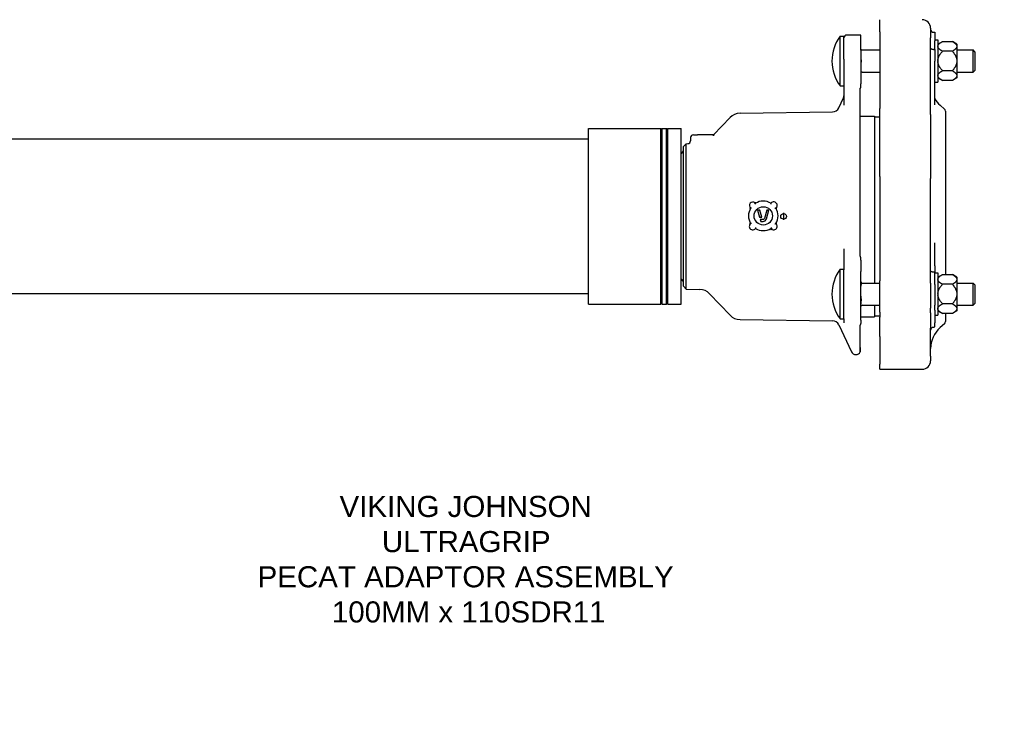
# Model space of a CAD drawing. Header units: millimetres. Extents: x 599 to 4798, y 499 to 1325.
# Tile 2 of 4: x 979 to 1679, y 499 to 1003. Entities that reach past the tile are written whole.
import ezdxf

# ---------------------------------------------------------------- set-up
doc = ezdxf.new("R2010")
doc.units = ezdxf.units.MM
for name, color, linetype in [('DETAIL', 2, 'Continuous'), ('ORIGIN', 6, 'Continuous'), ('TEXT', 7, 'Continuous')]:
    doc.layers.add(name, color=color, linetype=linetype)
doc.styles.add('fastrack', font='ARIAL.TTF')

msp = doc.modelspace()

# ---------------------------------------------------------------- linework, layer by layer
at = {"layer": 'DETAIL'}
for p, q in [((1590.45, 994.04), (1590.45, 1002.71)), ((1590.45, 1002.71), (1590.45, 1002.71)), ((1590.45, 994.04), (1590.45, 939.53)), ((1626.45, 996.71), (1626.45, 989.81)), ((1628.45, 993.74), (1629.45, 993.74)), ((1629.45, 993.74), (1629.45, 993.74)), ((1629.45, 993.74), (1629.45, 987.72)), ((1562.2, 955.71), (1562.2, 990.91)), ((1562.2, 990.91), (1564.81, 990.91)), ((1564.81, 974.74), (1564.81, 990.91)), ((1576.81, 991.81), (1566.81, 991.81)), ((1576.81, 981.13), (1576.81, 991.81)), ((1626.45, 935.3), (1626.45, 989.81)), ((1629.45, 988.31), (1631.59, 988.31)), ((1629.45, 981.39), (1629.45, 987.72)), ((1631.59, 988.31), (1631.59, 958.31)), ((1631.59, 985.32), (1634.79, 987.16)), ((1634.79, 987.16), (1641.89, 987.16)), ((1645.09, 985.32), (1641.89, 987.16)), ((1576.81, 981.13), (1576.81, 957.19)), ((1577.81, 981.16), (1590.45, 981.16)), ((1628.45, 981.39), (1629.45, 981.39)), ((1629.45, 981.39), (1629.45, 973.3)), ((1641.89, 980.24), (1634.79, 980.24)), ((1645.09, 985.32), (1645.09, 983.92)), ((1645.09, 983.92), (1645.09, 983.48)), ((1645.09, 983.48), (1645.09, 973.75)), ((1645.09, 981.16), (1656.59, 981.16)), ((1656.59, 965.46), (1656.59, 981.16)), ((1657.81, 979.94), (1656.59, 981.16)), ((1657.81, 979.94), (1657.81, 966.68)), ((1564.81, 974.74), (1564.81, 941.87)), ((1629.45, 946.98), (1629.45, 973.3)), ((1645.09, 973.75), (1645.09, 972.88)), ((1645.09, 972.88), (1645.09, 963.15)), ((1641.89, 966.39), (1634.79, 966.39)), ((1657.81, 966.68), (1656.59, 965.46)), ((1577.81, 965.46), (1590.45, 965.46)), ((1631.59, 961.31), (1634.79, 959.46)), ((1641.89, 959.46), (1634.79, 959.46)), ((1645.09, 961.31), (1641.89, 959.46)), ((1645.09, 965.46), (1656.59, 965.46)), ((1645.09, 963.15), (1645.09, 962.71)), ((1645.09, 962.71), (1645.09, 961.31)), ((1562.2, 955.71), (1564.81, 955.71)), ((1576.45, 834.74), (1576.45, 953.76)), ((1576.46, 834.53), (1576.46, 953.89)), ((1576.81, 954.36), (1576.81, 957.19)), ((1629.45, 958.31), (1631.59, 958.31)), ((1561.19, 939.95), (1564.51, 947.07)), ((1629.45, 942.24), (1629.45, 946.98)), ((1590.45, 891.22), (1590.45, 939.53)), ((1636.28, 939.15), (1633.14, 941.96)), ((1472.18, 920.81), (1483.91, 933.12)), ((1491.02, 936.22), (1556.73, 937.07)), ((1576.46, 934.16), (1586.45, 934.16)), ((1586.45, 934.16), (1586.45, 815.41)), ((1586.45, 933.66), (1590.45, 933.66)), ((1626.45, 935.3), (1626.45, 889.65)), ((1636.95, 937.66), (1636.95, 821.41)), ((1383.25, 800.31), (1383.25, 925.31)), ((1383.25, 925.31), (1434.75, 925.31)), ((1434.75, 800.31), (1434.75, 925.31)), ((1435.25, 924.81), (1434.75, 925.31)), ((1435.25, 924.81), (1435.75, 925.31)), ((1435.25, 800.81), (1435.25, 924.81)), ((1435.75, 800.31), (1435.75, 925.31)), ((1435.75, 925.31), (1438.75, 925.31)), ((1438.75, 800.31), (1438.75, 925.31)), ((1439.25, 924.81), (1438.75, 925.31)), ((1439.25, 924.81), (1439.75, 925.31)), ((1439.25, 800.81), (1439.25, 924.81)), ((1439.75, 800.31), (1439.75, 925.31)), ((1439.75, 925.31), (1449.25, 925.31)), ((1449.25, 800.31), (1449.25, 925.31)), ((1383.25, 917.81), (943.75, 917.81)), ((1455.81, 918.81), (1455.81, 916.53)), ((1457.81, 920.81), (1460.81, 920.81)), ((1467.92, 920.81), (1460.81, 920.81)), ((1472.35, 920.81), (1467.92, 920.81)), ((1450.81, 912.42), (1452.81, 914.51)), ((1450.81, 813.21), (1450.81, 912.42)), ((1452.81, 914.51), (1453.86, 914.53)), ((1452.81, 811.12), (1452.81, 914.51)), ((1590.45, 891.22), (1590.45, 816.98)), ((1626.45, 815.42), (1626.45, 889.65)), ((1502.05, 872.13), (1501.72, 872.48)), ((1501.72, 872.48), (1501.72, 872.48)), ((1516.48, 868.62), (1516.84, 868.97)), ((1503.51, 867.16), (1504.17, 866.66)), ((1503.51, 867.16), (1504.92, 862.16)), ((1505.07, 867.16), (1503.51, 867.16)), ((1505.07, 867.16), (1504.69, 866.66)), ((1504.92, 862.16), (1505.29, 862.66)), ((1504.92, 862.16), (1506.47, 862.16)), ((1506.47, 862.16), (1505.07, 867.16)), ((1506.47, 862.16), (1505.81, 862.66)), ((1509.95, 867.16), (1508.33, 861.39)), ((1509.77, 860.99), (1511.5, 867.16)), ((1509.95, 867.16), (1510.33, 866.66)), ((1511.5, 867.16), (1509.95, 867.16)), ((1511.5, 867.16), (1510.84, 866.66)), ((1498.54, 857.71), (1498.17, 857.35)), ((1507.36, 860.66), (1505.34, 860.66)), ((1505.34, 860.66), (1506, 860.16)), ((1505.34, 860.66), (1505.76, 859.16)), ((1505.76, 859.16), (1506.14, 859.66)), ((1505.76, 859.16), (1507.36, 859.16)), ((1512.97, 854.2), (1513.31, 853.84)), ((1513.31, 853.84), (1513.31, 853.84)), ((1629.45, 837.74), (1629.45, 844)), ((1564.81, 839.7), (1564.81, 824.82)), ((1576.81, 831.68), (1576.81, 833.67)), ((1629.45, 827.67), (1629.45, 837.74)), ((1576.81, 831.68), (1576.81, 823.59)), ((1629.45, 827.67), (1629.45, 822.7)), ((1562.2, 789.96), (1562.2, 825.16)), ((1562.2, 825.16), (1564.81, 825.16)), ((1564.81, 789.96), (1564.81, 824.82)), ((1576.81, 789.11), (1576.81, 823.59)), ((1629.45, 814.38), (1629.45, 822.7)), ((1629.45, 822.56), (1631.59, 822.56)), ((1631.59, 822.56), (1631.59, 792.56)), ((1631.59, 819.57), (1634.79, 821.41)), ((1634.79, 821.41), (1641.89, 821.41)), ((1645.09, 819.57), (1641.89, 821.41)), ((1645.09, 819.57), (1645.09, 818.17)), ((1450.81, 813.21), (1452.81, 811.12)), ((1577.81, 815.41), (1590.45, 815.41)), ((1590.45, 794.6), (1590.45, 816.98)), ((1626.45, 815.42), (1626.45, 797.6)), ((1629.45, 814.38), (1629.45, 799.58)), ((1641.89, 814.49), (1634.79, 814.49)), ((1645.09, 818.17), (1645.09, 817.73)), ((1645.09, 817.73), (1645.09, 808)), ((1645.09, 815.41), (1656.59, 815.41)), ((1656.59, 799.71), (1656.59, 815.41)), ((1657.81, 814.19), (1656.59, 815.41)), ((1657.81, 814.19), (1657.81, 800.93)), ((1383.25, 807.81), (943.75, 807.81)), ((1452.81, 811.12), (1462.31, 810.91)), ((1469.32, 807.81), (1483.91, 792.51)), ((1645.09, 808), (1645.09, 807.13)), ((1645.09, 807.13), (1645.09, 797.4)), ((1383.25, 800.31), (1434.75, 800.31)), ((1435.25, 800.81), (1434.75, 800.31)), ((1435.25, 800.81), (1435.75, 800.31)), ((1435.75, 800.31), (1438.75, 800.31)), ((1439.25, 800.81), (1438.75, 800.31)), ((1439.25, 800.81), (1439.75, 800.31)), ((1439.75, 800.31), (1449.25, 800.31)), ((1577.81, 799.71), (1590.45, 799.71)), ((1586.45, 799.71), (1586.45, 791.46)), ((1629.45, 796.12), (1629.45, 799.58)), ((1641.89, 800.64), (1634.79, 800.64)), ((1645.09, 799.71), (1656.59, 799.71)), ((1657.81, 800.93), (1656.59, 799.71)), ((1576.81, 791.46), (1586.45, 791.46)), ((1586.45, 791.96), (1590.45, 791.96)), ((1590.45, 794.6), (1590.45, 791.13)), ((1590.45, 777.41), (1590.45, 791.13)), ((1626.45, 794.13), (1626.45, 797.6)), ((1626.45, 794.13), (1626.45, 783.21)), ((1629.45, 796.12), (1629.45, 787.04)), ((1629.45, 792.56), (1631.59, 792.56)), ((1631.59, 795.56), (1634.79, 793.71)), ((1641.89, 793.71), (1634.79, 793.71)), ((1636.95, 793.71), (1636.95, 787.97)), ((1645.09, 795.56), (1641.89, 793.71)), ((1645.09, 797.4), (1645.09, 796.96)), ((1645.09, 796.96), (1645.09, 795.56)), ((1491.02, 789.41), (1556.73, 788.56)), ((1561.19, 785.68), (1570.14, 766.49)), ((1562.2, 789.96), (1564.81, 789.96)), ((1564.81, 789.96), (1564.81, 787.08)), ((1576.45, 766.41), (1576.45, 785.06)), ((1576.46, 769.5), (1576.46, 785.3)), ((1576.81, 789.11), (1576.81, 786.57)), ((1576.81, 786.11), (1576.81, 786.57)), ((1629.45, 784.9), (1629.45, 787.04)), ((1636.28, 786.47), (1633.14, 783.67)), ((1590.45, 777.41), (1590.45, 757.69)), ((1626.45, 763.49), (1626.45, 783.21)), ((1576.46, 769.5), (1576.45, 766.41)), ((1626.45, 763.49), (1626.45, 760.05)), ((1590.45, 754.05), (1590.45, 757.69)), ((1590.45, 754.05), (1620.45, 754.05))]:
    msp.add_line(p, q, dxfattribs=at)
at = {"layer": 'DETAIL', "flags": 128}
for points in [[(1631.59, 983.92), (1631.61, 984.05), (1631.65, 984.18), (1631.69, 984.31), (1631.74, 984.44), (1631.8, 984.57), (1631.86, 984.7), (1631.94, 984.83), (1632.03, 984.96), (1632.13, 985.09), (1632.23, 985.22), (1632.35, 985.35), (1632.48, 985.48), (1632.61, 985.62), (1632.76, 985.75), (1632.92, 985.89), (1633.08, 986.02), (1633.26, 986.16), (1633.44, 986.3), (1633.64, 986.44), (1633.85, 986.58), (1634.07, 986.72), (1634.3, 986.87), (1634.54, 987.02), (1634.79, 987.16)], [(1641.89, 987.16), (1642.15, 987.02), (1642.39, 986.87), (1642.62, 986.72), (1642.84, 986.58), (1643.05, 986.44), (1643.24, 986.3), (1643.43, 986.16), (1643.61, 986.02), (1643.77, 985.89), (1643.93, 985.75), (1644.07, 985.62), (1644.21, 985.48), (1644.34, 985.35), (1644.45, 985.22), (1644.56, 985.09), (1644.66, 984.96), (1644.74, 984.83), (1644.82, 984.7), (1644.89, 984.57), (1644.95, 984.44), (1645, 984.31), (1645.04, 984.18), (1645.07, 984.05), (1645.09, 983.92)], [(1577.01, 981.56), (1577.01, 981.57), (1577.01, 981.57), (1577, 981.57), (1577, 981.57), (1576.99, 981.57), (1576.98, 981.57), (1576.97, 981.57), (1576.96, 981.58), (1576.95, 981.58), (1576.94, 981.58), (1576.92, 981.58), (1576.91, 981.58), (1576.9, 981.58), (1576.89, 981.58), (1576.88, 981.58), (1576.87, 981.59), (1576.86, 981.59), (1576.85, 981.59), (1576.84, 981.59), (1576.83, 981.59), (1576.82, 981.59), (1576.82, 981.59), (1576.81, 981.6), (1576.81, 981.6)], [(1628.45, 981.39), (1628.32, 981.39), (1628.18, 981.4), (1628.05, 981.41), (1627.93, 981.43), (1627.8, 981.45), (1627.68, 981.48), (1627.56, 981.51), (1627.44, 981.54), (1627.33, 981.58), (1627.22, 981.62), (1627.12, 981.67), (1627.03, 981.72), (1626.94, 981.77), (1626.86, 981.83), (1626.78, 981.89), (1626.71, 981.95), (1626.65, 982.01), (1626.6, 982.08), (1626.55, 982.15), (1626.52, 982.22), (1626.49, 982.29), (1626.46, 982.36), (1626.45, 982.43), (1626.45, 982.51)], [(1634.79, 980.24), (1634.54, 980.39), (1634.3, 980.53), (1634.07, 980.68), (1633.85, 980.82), (1633.64, 980.96), (1633.44, 981.1), (1633.26, 981.24), (1633.08, 981.38), (1632.92, 981.52), (1632.76, 981.65), (1632.61, 981.79), (1632.48, 981.92), (1632.35, 982.05), (1632.23, 982.18), (1632.13, 982.32), (1632.03, 982.45), (1631.94, 982.58), (1631.86, 982.71), (1631.8, 982.84), (1631.74, 982.97), (1631.69, 983.09), (1631.65, 983.22), (1631.61, 983.35), (1631.59, 983.48)], [(1631.59, 973.75), (1631.61, 974.01), (1631.65, 974.27), (1631.69, 974.53), (1631.74, 974.79), (1631.8, 975.05), (1631.86, 975.31), (1631.94, 975.57), (1632.03, 975.83), (1632.13, 976.09), (1632.23, 976.35), (1632.35, 976.61), (1632.48, 976.88), (1632.61, 977.15), (1632.76, 977.41), (1632.92, 977.68), (1633.08, 977.96), (1633.26, 978.23), (1633.44, 978.51), (1633.64, 978.79), (1633.85, 979.07), (1634.07, 979.36), (1634.3, 979.65), (1634.54, 979.94), (1634.79, 980.24)], [(1645.09, 983.48), (1645.07, 983.35), (1645.04, 983.22), (1645, 983.09), (1644.95, 982.97), (1644.89, 982.84), (1644.82, 982.71), (1644.74, 982.58), (1644.66, 982.45), (1644.56, 982.32), (1644.45, 982.18), (1644.34, 982.05), (1644.21, 981.92), (1644.07, 981.79), (1643.93, 981.65), (1643.77, 981.52), (1643.61, 981.38), (1643.43, 981.24), (1643.24, 981.1), (1643.05, 980.96), (1642.84, 980.82), (1642.62, 980.68), (1642.39, 980.53), (1642.15, 980.39), (1641.89, 980.24)], [(1641.89, 980.24), (1642.15, 979.94), (1642.39, 979.65), (1642.62, 979.36), (1642.84, 979.07), (1643.05, 978.79), (1643.24, 978.51), (1643.43, 978.23), (1643.61, 977.96), (1643.77, 977.68), (1643.93, 977.41), (1644.07, 977.15), (1644.21, 976.88), (1644.34, 976.61), (1644.45, 976.35), (1644.56, 976.09), (1644.66, 975.83), (1644.74, 975.57), (1644.82, 975.31), (1644.89, 975.05), (1644.95, 974.79), (1645, 974.53), (1645.04, 974.27), (1645.07, 974.01), (1645.09, 973.75)], [(1576.81, 976.6), (1576.82, 976.34), (1576.83, 976.07), (1576.85, 975.79), (1576.87, 975.53), (1576.89, 975.28), (1576.92, 975.01), (1576.94, 974.74), (1576.96, 974.47), (1576.98, 974.19), (1577, 973.92), (1577.01, 973.65), (1577.01, 973.4), (1577.01, 973.14), (1577, 972.88), (1576.98, 972.6), (1576.96, 972.33), (1576.94, 972.06), (1576.92, 971.78), (1576.89, 971.52), (1576.87, 971.26), (1576.85, 971), (1576.83, 970.73), (1576.82, 970.46), (1576.81, 970.19)], [(1634.79, 966.39), (1634.54, 966.69), (1634.3, 966.98), (1634.07, 967.27), (1633.85, 967.56), (1633.64, 967.84), (1633.44, 968.12), (1633.26, 968.4), (1633.08, 968.67), (1632.92, 968.94), (1632.76, 969.22), (1632.61, 969.48), (1632.48, 969.75), (1632.35, 970.02), (1632.23, 970.28), (1632.13, 970.54), (1632.03, 970.8), (1631.94, 971.06), (1631.86, 971.32), (1631.8, 971.58), (1631.74, 971.84), (1631.69, 972.1), (1631.65, 972.36), (1631.61, 972.62), (1631.59, 972.88)], [(1645.09, 972.88), (1645.07, 972.62), (1645.04, 972.36), (1645, 972.1), (1644.95, 971.84), (1644.89, 971.58), (1644.82, 971.32), (1644.74, 971.06), (1644.66, 970.8), (1644.56, 970.54), (1644.45, 970.28), (1644.34, 970.02), (1644.21, 969.75), (1644.07, 969.48), (1643.93, 969.22), (1643.77, 968.94), (1643.61, 968.67), (1643.43, 968.4), (1643.24, 968.12), (1643.05, 967.84), (1642.84, 967.56), (1642.62, 967.27), (1642.39, 966.98), (1642.15, 966.69), (1641.89, 966.39)], [(1631.59, 963.15), (1631.61, 963.28), (1631.65, 963.41), (1631.69, 963.53), (1631.74, 963.66), (1631.8, 963.79), (1631.86, 963.92), (1631.94, 964.05), (1632.03, 964.18), (1632.13, 964.31), (1632.23, 964.44), (1632.35, 964.58), (1632.48, 964.71), (1632.61, 964.84), (1632.76, 964.98), (1632.92, 965.11), (1633.08, 965.25), (1633.26, 965.39), (1633.44, 965.52), (1633.64, 965.66), (1633.85, 965.81), (1634.07, 965.95), (1634.3, 966.09), (1634.54, 966.24), (1634.79, 966.39)], [(1641.89, 966.39), (1642.15, 966.24), (1642.39, 966.09), (1642.62, 965.95), (1642.84, 965.81), (1643.05, 965.66), (1643.24, 965.52), (1643.43, 965.39), (1643.61, 965.25), (1643.77, 965.11), (1643.93, 964.98), (1644.07, 964.84), (1644.21, 964.71), (1644.34, 964.58), (1644.45, 964.44), (1644.56, 964.31), (1644.66, 964.18), (1644.74, 964.05), (1644.82, 963.92), (1644.89, 963.79), (1644.95, 963.66), (1645, 963.53), (1645.04, 963.41), (1645.07, 963.28), (1645.09, 963.15)], [(1576.81, 965.1), (1576.82, 965.09), (1576.83, 965.09), (1576.85, 965.09), (1576.87, 965.09), (1576.89, 965.08), (1576.92, 965.08), (1576.94, 965.08), (1576.96, 965.08), (1576.98, 965.07), (1577, 965.07), (1577.01, 965.07), (1577.01, 965.06), (1577.01, 965.06), (1577, 965.06), (1576.98, 965.06), (1576.96, 965.05), (1576.94, 965.05), (1576.92, 965.05), (1576.89, 965.05), (1576.87, 965.04), (1576.85, 965.04), (1576.83, 965.04), (1576.82, 965.04), (1576.81, 965.03)], [(1634.79, 959.46), (1634.54, 959.61), (1634.3, 959.76), (1634.07, 959.9), (1633.85, 960.05), (1633.64, 960.19), (1633.44, 960.33), (1633.26, 960.47), (1633.08, 960.61), (1632.92, 960.74), (1632.76, 960.88), (1632.61, 961.01), (1632.48, 961.14), (1632.35, 961.28), (1632.23, 961.41), (1632.13, 961.54), (1632.03, 961.67), (1631.94, 961.8), (1631.86, 961.93), (1631.8, 962.06), (1631.74, 962.19), (1631.69, 962.32), (1631.65, 962.45), (1631.61, 962.58), (1631.59, 962.71)], [(1645.09, 962.71), (1645.07, 962.58), (1645.04, 962.45), (1645, 962.32), (1644.95, 962.19), (1644.89, 962.06), (1644.82, 961.93), (1644.74, 961.8), (1644.66, 961.67), (1644.56, 961.54), (1644.45, 961.41), (1644.34, 961.28), (1644.21, 961.14), (1644.07, 961.01), (1643.93, 960.88), (1643.77, 960.74), (1643.61, 960.61), (1643.43, 960.47), (1643.24, 960.33), (1643.05, 960.19), (1642.84, 960.05), (1642.62, 959.9), (1642.39, 959.76), (1642.15, 959.61), (1641.89, 959.46)], [(1576.45, 953.76), (1576.45, 953.79), (1576.45, 953.81), (1576.45, 953.84), (1576.45, 953.86), (1576.46, 953.89), (1576.46, 953.92), (1576.47, 953.94), (1576.48, 953.97), (1576.49, 953.99), (1576.5, 954.02), (1576.51, 954.04), (1576.52, 954.07), (1576.54, 954.09), (1576.55, 954.12), (1576.57, 954.14), (1576.59, 954.17), (1576.61, 954.19), (1576.63, 954.22), (1576.66, 954.24), (1576.69, 954.27), (1576.71, 954.29), (1576.75, 954.32), (1576.78, 954.34), (1576.81, 954.36)], [(1472.35, 920.81), (1472.36, 920.81), (1472.36, 920.81), (1472.37, 920.8), (1472.37, 920.8), (1472.37, 920.79), (1472.36, 920.78), (1472.36, 920.76), (1472.35, 920.74), (1472.34, 920.73), (1472.33, 920.71), (1472.32, 920.68), (1472.3, 920.66), (1472.29, 920.63), (1472.27, 920.6), (1472.25, 920.57), (1472.22, 920.53), (1472.2, 920.5), (1472.17, 920.46), (1472.14, 920.42), (1472.11, 920.38), (1472.08, 920.33), (1472.04, 920.28), (1472, 920.24), (1471.96, 920.18)], [(1497.92, 868.51), (1497.96, 868.51), (1497.99, 868.51), (1498.03, 868.52), (1498.06, 868.52), (1498.1, 868.53), (1498.13, 868.53), (1498.17, 868.54), (1498.2, 868.54), (1498.23, 868.55), (1498.26, 868.55), (1498.29, 868.56), (1498.32, 868.56), (1498.35, 868.57), (1498.38, 868.57), (1498.41, 868.58), (1498.43, 868.58), (1498.45, 868.59), (1498.47, 868.6), (1498.49, 868.6), (1498.51, 868.61), (1498.52, 868.61), (1498.53, 868.61), (1498.53, 868.62), (1498.54, 868.62)], [(1499.22, 868.76), (1499.18, 868.75), (1499.14, 868.74), (1499.1, 868.73), (1499.06, 868.72), (1499.03, 868.71), (1498.99, 868.7), (1498.95, 868.7), (1498.91, 868.69), (1498.88, 868.68), (1498.84, 868.68), (1498.81, 868.67), (1498.77, 868.66), (1498.74, 868.66), (1498.71, 868.65), (1498.68, 868.65), (1498.65, 868.64), (1498.63, 868.64), (1498.61, 868.63), (1498.59, 868.63), (1498.57, 868.63), (1498.56, 868.63), (1498.55, 868.62), (1498.54, 868.62), (1498.54, 868.62)], [(1501.39, 872.1), (1501.41, 872.13), (1501.43, 872.15), (1501.45, 872.18), (1501.47, 872.2), (1501.5, 872.22), (1501.52, 872.25), (1501.54, 872.27), (1501.56, 872.29), (1501.57, 872.31), (1501.59, 872.33), (1501.61, 872.35), (1501.63, 872.37), (1501.64, 872.38), (1501.65, 872.4), (1501.67, 872.41), (1501.68, 872.43), (1501.69, 872.44), (1501.7, 872.45), (1501.71, 872.46), (1501.71, 872.46), (1501.72, 872.47), (1501.72, 872.47), (1501.72, 872.48), (1501.72, 872.48)], [(1501.72, 872.48), (1501.73, 872.47), (1501.73, 872.47), (1501.74, 872.48), (1501.74, 872.48), (1501.75, 872.48), (1501.76, 872.49), (1501.77, 872.5), (1501.78, 872.5), (1501.8, 872.51), (1501.81, 872.53), (1501.82, 872.54), (1501.84, 872.55), (1501.85, 872.56), (1501.87, 872.58), (1501.89, 872.6), (1501.91, 872.61), (1501.93, 872.63), (1501.95, 872.65), (1501.97, 872.67), (1501.99, 872.69), (1502.01, 872.71), (1502.03, 872.73), (1502.05, 872.76), (1502.07, 872.78)], [(1501.97, 871.49), (1501.98, 871.53), (1501.98, 871.57), (1501.98, 871.6), (1501.99, 871.64), (1501.99, 871.68), (1502, 871.71), (1502, 871.75), (1502.01, 871.79), (1502.01, 871.82), (1502.01, 871.85), (1502.02, 871.89), (1502.02, 871.92), (1502.03, 871.95), (1502.03, 871.98), (1502.03, 872), (1502.04, 872.03), (1502.04, 872.05), (1502.04, 872.07), (1502.04, 872.09), (1502.05, 872.11), (1502.05, 872.12), (1502.05, 872.13), (1502.05, 872.13), (1502.05, 872.13)], [(1502.15, 872.7), (1502.14, 872.66), (1502.14, 872.63), (1502.13, 872.6), (1502.12, 872.56), (1502.12, 872.53), (1502.11, 872.5), (1502.11, 872.47), (1502.1, 872.44), (1502.1, 872.41), (1502.1, 872.38), (1502.09, 872.35), (1502.09, 872.32), (1502.08, 872.29), (1502.08, 872.27), (1502.07, 872.25), (1502.07, 872.23), (1502.07, 872.21), (1502.06, 872.19), (1502.06, 872.17), (1502.06, 872.16), (1502.06, 872.15), (1502.05, 872.14), (1502.05, 872.14), (1502.05, 872.13)], [(1512.88, 872.7), (1512.88, 872.67), (1512.89, 872.63), (1512.89, 872.6), (1512.9, 872.56), (1512.9, 872.53), (1512.91, 872.5), (1512.91, 872.47), (1512.91, 872.44), (1512.92, 872.41), (1512.92, 872.38), (1512.93, 872.35), (1512.93, 872.32), (1512.94, 872.29), (1512.94, 872.27), (1512.95, 872.25), (1512.95, 872.23), (1512.95, 872.21), (1512.96, 872.19), (1512.96, 872.17), (1512.96, 872.16), (1512.96, 872.15), (1512.97, 872.14), (1512.97, 872.14), (1512.97, 872.13)], [(1513.12, 871.44), (1513.11, 871.48), (1513.1, 871.52), (1513.09, 871.56), (1513.08, 871.6), (1513.07, 871.63), (1513.06, 871.67), (1513.05, 871.71), (1513.05, 871.75), (1513.04, 871.79), (1513.03, 871.82), (1513.02, 871.86), (1513.01, 871.89), (1513.01, 871.92), (1513, 871.96), (1513, 871.99), (1512.99, 872.01), (1512.98, 872.04), (1512.98, 872.06), (1512.98, 872.08), (1512.97, 872.1), (1512.97, 872.12), (1512.97, 872.13), (1512.97, 872.13), (1512.97, 872.13)], [(1515.84, 868.7), (1515.87, 868.7), (1515.91, 868.69), (1515.95, 868.69), (1515.99, 868.68), (1516.02, 868.68), (1516.06, 868.68), (1516.1, 868.67), (1516.13, 868.67), (1516.17, 868.66), (1516.2, 868.66), (1516.23, 868.65), (1516.26, 868.65), (1516.29, 868.65), (1516.32, 868.64), (1516.35, 868.64), (1516.37, 868.64), (1516.4, 868.63), (1516.42, 868.63), (1516.44, 868.63), (1516.45, 868.63), (1516.46, 868.63), (1516.47, 868.62), (1516.48, 868.62), (1516.48, 868.62)], [(1516.47, 869.31), (1516.5, 869.29), (1516.52, 869.27), (1516.54, 869.25), (1516.57, 869.22), (1516.59, 869.2), (1516.61, 869.18), (1516.64, 869.16), (1516.66, 869.14), (1516.68, 869.12), (1516.7, 869.11), (1516.71, 869.09), (1516.73, 869.07), (1516.75, 869.06), (1516.76, 869.04), (1516.78, 869.03), (1516.79, 869.02), (1516.8, 869.01), (1516.81, 869), (1516.82, 868.99), (1516.83, 868.98), (1516.83, 868.98), (1516.84, 868.97), (1516.84, 868.97), (1516.84, 868.97)], [(1517.11, 868.5), (1517.08, 868.5), (1517.04, 868.51), (1517.01, 868.51), (1516.97, 868.52), (1516.93, 868.53), (1516.9, 868.53), (1516.86, 868.54), (1516.83, 868.54), (1516.8, 868.55), (1516.76, 868.55), (1516.73, 868.56), (1516.7, 868.57), (1516.67, 868.57), (1516.64, 868.58), (1516.62, 868.58), (1516.59, 868.59), (1516.57, 868.59), (1516.55, 868.6), (1516.53, 868.6), (1516.51, 868.61), (1516.5, 868.61), (1516.49, 868.61), (1516.48, 868.62), (1516.48, 868.62)], [(1517.21, 868.59), (1517.18, 868.61), (1517.16, 868.64), (1517.14, 868.66), (1517.11, 868.68), (1517.09, 868.71), (1517.06, 868.73), (1517.04, 868.75), (1517.02, 868.77), (1517, 868.79), (1516.98, 868.81), (1516.96, 868.83), (1516.94, 868.85), (1516.93, 868.87), (1516.91, 868.88), (1516.9, 868.9), (1516.88, 868.91), (1516.87, 868.92), (1516.86, 868.94), (1516.85, 868.95), (1516.85, 868.95), (1516.84, 868.96), (1516.84, 868.97), (1516.84, 868.97), (1516.84, 868.97)], [(1497.82, 857.73), (1497.84, 857.71), (1497.86, 857.68), (1497.89, 857.66), (1497.91, 857.64), (1497.93, 857.62), (1497.96, 857.59), (1497.98, 857.57), (1498, 857.55), (1498.02, 857.53), (1498.04, 857.51), (1498.06, 857.49), (1498.08, 857.47), (1498.09, 857.46), (1498.11, 857.44), (1498.12, 857.43), (1498.13, 857.41), (1498.14, 857.4), (1498.15, 857.39), (1498.16, 857.38), (1498.17, 857.37), (1498.17, 857.36), (1498.17, 857.36), (1498.17, 857.36), (1498.17, 857.35)], [(1497.92, 857.83), (1497.95, 857.82), (1497.99, 857.82), (1498.02, 857.81), (1498.06, 857.8), (1498.09, 857.8), (1498.13, 857.79), (1498.16, 857.79), (1498.2, 857.78), (1498.23, 857.78), (1498.26, 857.77), (1498.29, 857.77), (1498.32, 857.76), (1498.35, 857.76), (1498.38, 857.75), (1498.41, 857.74), (1498.43, 857.74), (1498.45, 857.73), (1498.47, 857.73), (1498.49, 857.73), (1498.51, 857.72), (1498.52, 857.72), (1498.53, 857.71), (1498.53, 857.71), (1498.54, 857.71)], [(1498.54, 857.01), (1498.52, 857.03), (1498.49, 857.06), (1498.47, 857.08), (1498.45, 857.1), (1498.42, 857.12), (1498.4, 857.14), (1498.38, 857.16), (1498.36, 857.18), (1498.34, 857.2), (1498.32, 857.22), (1498.3, 857.24), (1498.28, 857.25), (1498.26, 857.27), (1498.25, 857.28), (1498.24, 857.3), (1498.22, 857.31), (1498.21, 857.32), (1498.2, 857.33), (1498.19, 857.33), (1498.19, 857.34), (1498.18, 857.35), (1498.18, 857.35), (1498.17, 857.35), (1498.17, 857.35)], [(1499.18, 857.63), (1499.14, 857.63), (1499.11, 857.64), (1499.07, 857.64), (1499.03, 857.65), (1498.99, 857.65), (1498.96, 857.65), (1498.92, 857.66), (1498.89, 857.66), (1498.85, 857.67), (1498.82, 857.67), (1498.79, 857.67), (1498.75, 857.68), (1498.72, 857.68), (1498.7, 857.69), (1498.67, 857.69), (1498.64, 857.69), (1498.62, 857.7), (1498.6, 857.7), (1498.58, 857.7), (1498.57, 857.7), (1498.55, 857.7), (1498.55, 857.7), (1498.54, 857.71), (1498.54, 857.71)], [(1501.89, 854.89), (1501.9, 854.85), (1501.92, 854.81), (1501.93, 854.77), (1501.93, 854.73), (1501.94, 854.69), (1501.95, 854.66), (1501.96, 854.62), (1501.97, 854.58), (1501.98, 854.54), (1501.99, 854.51), (1502, 854.47), (1502, 854.44), (1502.01, 854.4), (1502.02, 854.37), (1502.02, 854.34), (1502.03, 854.31), (1502.03, 854.29), (1502.04, 854.27), (1502.04, 854.24), (1502.04, 854.23), (1502.05, 854.21), (1502.05, 854.2), (1502.05, 854.2), (1502.05, 854.2)], [(1502.15, 853.62), (1502.15, 853.66), (1502.14, 853.69), (1502.14, 853.73), (1502.13, 853.76), (1502.13, 853.79), (1502.12, 853.83), (1502.12, 853.86), (1502.11, 853.89), (1502.11, 853.92), (1502.1, 853.95), (1502.1, 853.98), (1502.09, 854), (1502.09, 854.03), (1502.08, 854.06), (1502.08, 854.08), (1502.08, 854.1), (1502.07, 854.12), (1502.07, 854.14), (1502.06, 854.15), (1502.06, 854.17), (1502.06, 854.18), (1502.05, 854.19), (1502.05, 854.19), (1502.05, 854.2)], [(1512.89, 853.63), (1512.89, 853.66), (1512.9, 853.7), (1512.9, 853.73), (1512.91, 853.76), (1512.91, 853.8), (1512.92, 853.83), (1512.92, 853.86), (1512.93, 853.89), (1512.93, 853.92), (1512.93, 853.95), (1512.94, 853.98), (1512.94, 854.01), (1512.95, 854.04), (1512.95, 854.06), (1512.95, 854.08), (1512.95, 854.11), (1512.96, 854.13), (1512.96, 854.14), (1512.96, 854.16), (1512.96, 854.17), (1512.97, 854.18), (1512.97, 854.19), (1512.97, 854.19), (1512.97, 854.2)], [(1513.04, 854.84), (1513.04, 854.8), (1513.04, 854.76), (1513.03, 854.72), (1513.03, 854.69), (1513.02, 854.65), (1513.02, 854.61), (1513.02, 854.58), (1513.01, 854.54), (1513.01, 854.51), (1513, 854.47), (1513, 854.44), (1512.99, 854.41), (1512.99, 854.38), (1512.99, 854.35), (1512.98, 854.32), (1512.98, 854.3), (1512.98, 854.28), (1512.98, 854.26), (1512.97, 854.24), (1512.97, 854.22), (1512.97, 854.21), (1512.97, 854.2), (1512.97, 854.2), (1512.97, 854.2)], [(1512.97, 853.54), (1512.99, 853.56), (1513.01, 853.58), (1513.03, 853.6), (1513.05, 853.62), (1513.07, 853.64), (1513.09, 853.66), (1513.11, 853.68), (1513.13, 853.7), (1513.15, 853.72), (1513.17, 853.73), (1513.18, 853.75), (1513.2, 853.76), (1513.22, 853.78), (1513.23, 853.79), (1513.24, 853.8), (1513.25, 853.81), (1513.27, 853.82), (1513.27, 853.83), (1513.28, 853.83), (1513.29, 853.84), (1513.3, 853.84), (1513.3, 853.84), (1513.31, 853.84), (1513.31, 853.84)], [(1513.65, 854.21), (1513.63, 854.18), (1513.61, 854.16), (1513.58, 854.13), (1513.56, 854.11), (1513.54, 854.09), (1513.52, 854.07), (1513.5, 854.04), (1513.48, 854.02), (1513.46, 854), (1513.44, 853.98), (1513.43, 853.96), (1513.41, 853.95), (1513.39, 853.93), (1513.38, 853.92), (1513.37, 853.9), (1513.35, 853.89), (1513.34, 853.88), (1513.33, 853.87), (1513.33, 853.86), (1513.32, 853.85), (1513.32, 853.85), (1513.31, 853.84), (1513.31, 853.84), (1513.31, 853.84)], [(1515.78, 857.55), (1515.82, 857.56), (1515.86, 857.57), (1515.9, 857.58), (1515.94, 857.59), (1515.98, 857.6), (1516.02, 857.61), (1516.05, 857.62), (1516.09, 857.63), (1516.13, 857.64), (1516.17, 857.64), (1516.2, 857.65), (1516.24, 857.66), (1516.27, 857.67), (1516.3, 857.67), (1516.33, 857.68), (1516.36, 857.68), (1516.38, 857.69), (1516.41, 857.69), (1516.43, 857.7), (1516.45, 857.7), (1516.46, 857.7), (1516.47, 857.7), (1516.48, 857.71), (1516.48, 857.71)], [(1517.12, 857.84), (1517.08, 857.83), (1517.05, 857.83), (1517.01, 857.82), (1516.97, 857.82), (1516.94, 857.81), (1516.9, 857.8), (1516.87, 857.8), (1516.83, 857.79), (1516.8, 857.79), (1516.77, 857.78), (1516.73, 857.77), (1516.7, 857.77), (1516.67, 857.76), (1516.64, 857.76), (1516.62, 857.75), (1516.59, 857.74), (1516.57, 857.74), (1516.55, 857.73), (1516.53, 857.73), (1516.51, 857.72), (1516.5, 857.72), (1516.49, 857.71), (1516.48, 857.71), (1516.48, 857.71)], [(1576.81, 833.67), (1576.78, 833.71), (1576.75, 833.75), (1576.73, 833.79), (1576.7, 833.83), (1576.68, 833.87), (1576.65, 833.91), (1576.63, 833.95), (1576.61, 834), (1576.59, 834.04), (1576.57, 834.08), (1576.55, 834.13), (1576.54, 834.17), (1576.52, 834.22), (1576.51, 834.27), (1576.5, 834.31), (1576.49, 834.36), (1576.48, 834.41), (1576.47, 834.45), (1576.46, 834.5), (1576.46, 834.55), (1576.45, 834.6), (1576.45, 834.64), (1576.45, 834.69), (1576.45, 834.74)], [(1628.45, 823.17), (1628.32, 823.17), (1628.18, 823.17), (1628.05, 823.18), (1627.93, 823.2), (1627.8, 823.22), (1627.68, 823.24), (1627.56, 823.26), (1627.44, 823.29), (1627.33, 823.33), (1627.22, 823.36), (1627.12, 823.4), (1627.03, 823.44), (1626.94, 823.49), (1626.86, 823.53), (1626.78, 823.58), (1626.71, 823.63), (1626.65, 823.69), (1626.6, 823.74), (1626.55, 823.8), (1626.52, 823.85), (1626.49, 823.91), (1626.46, 823.97), (1626.45, 824.03), (1626.45, 824.09)], [(1629.45, 822.7), (1629.45, 822.73), (1629.44, 822.76), (1629.43, 822.79), (1629.41, 822.82), (1629.4, 822.85), (1629.37, 822.88), (1629.35, 822.91), (1629.32, 822.93), (1629.28, 822.96), (1629.24, 822.98), (1629.2, 823.01), (1629.16, 823.03), (1629.11, 823.05), (1629.06, 823.07), (1629.01, 823.09), (1628.95, 823.1), (1628.89, 823.12), (1628.83, 823.13), (1628.77, 823.14), (1628.71, 823.15), (1628.64, 823.16), (1628.58, 823.16), (1628.51, 823.17), (1628.45, 823.17)], [(1631.59, 818.17), (1631.61, 818.3), (1631.65, 818.43), (1631.69, 818.56), (1631.74, 818.69), (1631.8, 818.82), (1631.86, 818.95), (1631.94, 819.08), (1632.03, 819.21), (1632.13, 819.34), (1632.23, 819.47), (1632.35, 819.6), (1632.48, 819.73), (1632.61, 819.87), (1632.76, 820), (1632.92, 820.14), (1633.08, 820.27), (1633.26, 820.41), (1633.44, 820.55), (1633.64, 820.69), (1633.85, 820.83), (1634.07, 820.97), (1634.3, 821.12), (1634.54, 821.27), (1634.79, 821.41)], [(1641.89, 821.41), (1642.15, 821.27), (1642.39, 821.12), (1642.62, 820.97), (1642.84, 820.83), (1643.05, 820.69), (1643.24, 820.55), (1643.43, 820.41), (1643.61, 820.27), (1643.77, 820.14), (1643.93, 820), (1644.07, 819.87), (1644.21, 819.73), (1644.34, 819.6), (1644.45, 819.47), (1644.56, 819.34), (1644.66, 819.21), (1644.74, 819.08), (1644.82, 818.95), (1644.89, 818.82), (1644.95, 818.69), (1645, 818.56), (1645.04, 818.43), (1645.07, 818.3), (1645.09, 818.17)], [(1576.81, 816.3), (1576.82, 816.17), (1576.83, 816.03), (1576.85, 815.9), (1576.87, 815.77), (1576.89, 815.64), (1576.92, 815.5), (1576.94, 815.37), (1576.96, 815.23), (1576.98, 815.09), (1577, 814.95), (1577.01, 814.82), (1577.01, 814.69), (1577.01, 814.56), (1577, 814.43), (1576.98, 814.29), (1576.96, 814.15), (1576.94, 814.01), (1576.92, 813.88), (1576.89, 813.74), (1576.87, 813.61), (1576.85, 813.48), (1576.83, 813.35), (1576.82, 813.21), (1576.81, 813.08)], [(1634.79, 814.49), (1634.54, 814.64), (1634.3, 814.78), (1634.07, 814.93), (1633.85, 815.07), (1633.64, 815.21), (1633.44, 815.35), (1633.26, 815.49), (1633.08, 815.63), (1632.92, 815.77), (1632.76, 815.9), (1632.61, 816.04), (1632.48, 816.17), (1632.35, 816.3), (1632.23, 816.43), (1632.13, 816.57), (1632.03, 816.7), (1631.94, 816.83), (1631.86, 816.96), (1631.8, 817.09), (1631.74, 817.22), (1631.69, 817.34), (1631.65, 817.47), (1631.61, 817.6), (1631.59, 817.73)], [(1631.59, 808), (1631.61, 808.26), (1631.65, 808.52), (1631.69, 808.78), (1631.74, 809.04), (1631.8, 809.3), (1631.86, 809.56), (1631.94, 809.82), (1632.03, 810.08), (1632.13, 810.34), (1632.23, 810.6), (1632.35, 810.86), (1632.48, 811.13), (1632.61, 811.4), (1632.76, 811.66), (1632.92, 811.93), (1633.08, 812.21), (1633.26, 812.48), (1633.44, 812.76), (1633.64, 813.04), (1633.85, 813.32), (1634.07, 813.61), (1634.3, 813.9), (1634.54, 814.19), (1634.79, 814.49)], [(1645.09, 817.73), (1645.07, 817.6), (1645.04, 817.47), (1645, 817.34), (1644.95, 817.22), (1644.89, 817.09), (1644.82, 816.96), (1644.74, 816.83), (1644.66, 816.7), (1644.56, 816.57), (1644.45, 816.43), (1644.34, 816.3), (1644.21, 816.17), (1644.07, 816.04), (1643.93, 815.9), (1643.77, 815.77), (1643.61, 815.63), (1643.43, 815.49), (1643.24, 815.35), (1643.05, 815.21), (1642.84, 815.07), (1642.62, 814.93), (1642.39, 814.78), (1642.15, 814.64), (1641.89, 814.49)], [(1641.89, 814.49), (1642.15, 814.19), (1642.39, 813.9), (1642.62, 813.61), (1642.84, 813.32), (1643.05, 813.04), (1643.24, 812.76), (1643.43, 812.48), (1643.61, 812.21), (1643.77, 811.93), (1643.93, 811.66), (1644.07, 811.4), (1644.21, 811.13), (1644.34, 810.86), (1644.45, 810.6), (1644.56, 810.34), (1644.66, 810.08), (1644.74, 809.82), (1644.82, 809.56), (1644.89, 809.3), (1644.95, 809.04), (1645, 808.78), (1645.04, 808.52), (1645.07, 808.26), (1645.09, 808)], [(1576.81, 806.17), (1576.82, 805.95), (1576.83, 805.71), (1576.85, 805.47), (1576.87, 805.25), (1576.89, 805.03), (1576.92, 804.8), (1576.94, 804.56), (1576.96, 804.33), (1576.98, 804.09), (1577, 803.86), (1577.01, 803.63), (1577.01, 803.41), (1577.01, 803.18), (1577, 802.96), (1576.98, 802.72), (1576.96, 802.48), (1576.94, 802.25), (1576.92, 802.01), (1576.89, 801.78), (1576.87, 801.56), (1576.85, 801.34), (1576.83, 801.1), (1576.82, 800.87), (1576.81, 800.64)], [(1634.79, 800.64), (1634.54, 800.94), (1634.3, 801.23), (1634.07, 801.52), (1633.85, 801.81), (1633.64, 802.09), (1633.44, 802.37), (1633.26, 802.65), (1633.08, 802.92), (1632.92, 803.19), (1632.76, 803.47), (1632.61, 803.73), (1632.48, 804), (1632.35, 804.27), (1632.23, 804.53), (1632.13, 804.79), (1632.03, 805.05), (1631.94, 805.31), (1631.86, 805.57), (1631.8, 805.83), (1631.74, 806.09), (1631.69, 806.35), (1631.65, 806.61), (1631.61, 806.87), (1631.59, 807.13)], [(1645.09, 807.13), (1645.07, 806.87), (1645.04, 806.61), (1645, 806.35), (1644.95, 806.09), (1644.89, 805.83), (1644.82, 805.57), (1644.74, 805.31), (1644.66, 805.05), (1644.56, 804.79), (1644.45, 804.53), (1644.34, 804.27), (1644.21, 804), (1644.07, 803.73), (1643.93, 803.47), (1643.77, 803.19), (1643.61, 802.92), (1643.43, 802.65), (1643.24, 802.37), (1643.05, 802.09), (1642.84, 801.81), (1642.62, 801.52), (1642.39, 801.23), (1642.15, 800.94), (1641.89, 800.64)], [(1631.59, 797.4), (1631.61, 797.53), (1631.65, 797.66), (1631.69, 797.78), (1631.74, 797.91), (1631.8, 798.04), (1631.86, 798.17), (1631.94, 798.3), (1632.03, 798.43), (1632.13, 798.56), (1632.23, 798.69), (1632.35, 798.83), (1632.48, 798.96), (1632.61, 799.09), (1632.76, 799.23), (1632.92, 799.36), (1633.08, 799.5), (1633.26, 799.64), (1633.44, 799.77), (1633.64, 799.91), (1633.85, 800.06), (1634.07, 800.2), (1634.3, 800.34), (1634.54, 800.49), (1634.79, 800.64)], [(1641.89, 800.64), (1642.15, 800.49), (1642.39, 800.34), (1642.62, 800.2), (1642.84, 800.06), (1643.05, 799.91), (1643.24, 799.77), (1643.43, 799.64), (1643.61, 799.5), (1643.77, 799.36), (1643.93, 799.23), (1644.07, 799.09), (1644.21, 798.96), (1644.34, 798.83), (1644.45, 798.69), (1644.56, 798.56), (1644.66, 798.43), (1644.74, 798.3), (1644.82, 798.17), (1644.89, 798.04), (1644.95, 797.91), (1645, 797.78), (1645.04, 797.66), (1645.07, 797.53), (1645.09, 797.4)], [(1634.79, 793.71), (1634.54, 793.86), (1634.3, 794.01), (1634.07, 794.15), (1633.85, 794.3), (1633.64, 794.44), (1633.44, 794.58), (1633.26, 794.72), (1633.08, 794.86), (1632.92, 794.99), (1632.76, 795.13), (1632.61, 795.26), (1632.48, 795.39), (1632.35, 795.53), (1632.23, 795.66), (1632.13, 795.79), (1632.03, 795.92), (1631.94, 796.05), (1631.86, 796.18), (1631.8, 796.31), (1631.74, 796.44), (1631.69, 796.57), (1631.65, 796.7), (1631.61, 796.83), (1631.59, 796.96)], [(1645.09, 796.96), (1645.07, 796.83), (1645.04, 796.7), (1645, 796.57), (1644.95, 796.44), (1644.89, 796.31), (1644.82, 796.18), (1644.74, 796.05), (1644.66, 795.92), (1644.56, 795.79), (1644.45, 795.66), (1644.34, 795.53), (1644.21, 795.39), (1644.07, 795.26), (1643.93, 795.13), (1643.77, 794.99), (1643.61, 794.86), (1643.43, 794.72), (1643.24, 794.58), (1643.05, 794.44), (1642.84, 794.3), (1642.62, 794.15), (1642.39, 794.01), (1642.15, 793.86), (1641.89, 793.71)], [(1576.45, 785.06), (1576.45, 785.1), (1576.45, 785.14), (1576.45, 785.19), (1576.45, 785.23), (1576.46, 785.27), (1576.46, 785.32), (1576.47, 785.36), (1576.47, 785.41), (1576.48, 785.45), (1576.49, 785.5), (1576.5, 785.54), (1576.51, 785.59), (1576.53, 785.64), (1576.54, 785.68), (1576.56, 785.73), (1576.58, 785.77), (1576.6, 785.82), (1576.62, 785.86), (1576.65, 785.9), (1576.68, 785.95), (1576.71, 785.99), (1576.74, 786.03), (1576.77, 786.07), (1576.81, 786.11)], [(1628.45, 783.88), (1628.32, 783.88), (1628.18, 783.86), (1628.05, 783.84), (1627.93, 783.81), (1627.8, 783.77), (1627.68, 783.72), (1627.56, 783.67), (1627.44, 783.6), (1627.33, 783.53), (1627.22, 783.45), (1627.12, 783.37), (1627.03, 783.28), (1626.94, 783.18), (1626.86, 783.08), (1626.78, 782.97), (1626.71, 782.86), (1626.65, 782.74), (1626.6, 782.62), (1626.55, 782.49), (1626.52, 782.37), (1626.49, 782.24), (1626.46, 782.11), (1626.45, 781.98), (1626.45, 781.84)], [(1628.45, 783.88), (1628.51, 783.88), (1628.58, 783.89), (1628.64, 783.9), (1628.71, 783.92), (1628.77, 783.94), (1628.83, 783.96), (1628.89, 783.99), (1628.95, 784.02), (1629.01, 784.05), (1629.06, 784.09), (1629.11, 784.14), (1629.16, 784.18), (1629.2, 784.23), (1629.24, 784.28), (1629.28, 784.34), (1629.32, 784.39), (1629.35, 784.45), (1629.37, 784.51), (1629.4, 784.57), (1629.41, 784.64), (1629.43, 784.7), (1629.44, 784.77), (1629.45, 784.83), (1629.45, 784.9)]]:
    msp.add_lwpolyline(points, dxfattribs=at)
at = {"layer": 'DETAIL'}
msp.add_circle((1507.51, 863.16), 6.5, dxfattribs=at)
for centre, radius, start, end in [((1620.45, 996.71), 6, 0, 90), ((1628.45, 995.74), 2, 180.00252, 270), ((1585.61, 973.3), 29.3, 143.03659, 179.96435), ((1566.81, 989.81), 2, 90, 180), ((1577.81, 982.16), 1, 216.83973, 270), ((1585.61, 973.33), 29.3, 180.03565, 216.96341), ((1577.81, 964.46), 1, 90, 143.16027), ((1561.59, 948.43), 3.22, 335, 0), ((1646.45, 956.88), 20, 211.78833, 228.27172), ((1556.66, 942.07), 5, 270.73889, 335), ((1634.95, 937.66), 2, 0, 48.27172), ((1491.15, 926.22), 10, 90.73889, 136.36298), ((1457.81, 918.81), 2, 90, 180), ((1446.81, 910.44), 4, 307.52811, 0), ((1453.81, 916.53), 2, 271.27811, 0), ((1507.51, 863.16), 10.5, 148.67428, 211.32572), ((1500.18, 870.51), 2.5, 51.83714, 228.9938), ((1507.51, 863.16), 10.5, 58.67428, 121.32572), ((1514.93, 870.59), 2.5, 319.66862, 141.83714), ((1507.51, 863.16), 10.5, 328.67428, 31.32572), ((1507.36, 861.66), 1, 270, 344.33052), ((1507.36, 861.66), 2.5, 270, 344.33052), ((1500.08, 855.74), 2.5, 139.82522, 321.83714), ((1507.51, 863.16), 10.5, 238.67428, 301.32572), ((1514.93, 855.74), 2.5, 229.46515, 51.83714), ((1585.61, 807.55), 29.3, 143.03659, 179.96435), ((1446.81, 815.19), 4, 0, 52.47189), ((1577.81, 816.41), 1, 180, 270), ((1462.08, 800.91), 10, 43.63702, 88.72189), ((1585.61, 807.58), 29.3, 180.03565, 216.96341), ((1577.81, 798.71), 1, 90, 180), ((1491.15, 799.41), 10, 223.63702, 269.26111), ((1556.66, 783.56), 5, 25, 89.26111), ((1634.95, 787.97), 2, 311.72828, 0), ((1646.45, 768.74), 20, 131.72828, 180), ((1573.31, 767.96), 3.5, 205, 333.57966), ((1620.45, 760.05), 6, 270, 0)]:
    msp.add_arc(centre, radius, start, end, dxfattribs=at)
at = {"layer": 'ORIGIN'}
msp.add_line((1521.95, 865.31), (1521.95, 860.31), dxfattribs=at)
msp.add_circle((1521.95, 862.81), 2, dxfattribs=at)

# ---------------------------------------------------------------- texts
at = {"layer": 'TEXT', "insert": (989.77, 664.01), "char_height": 15, "width": 610.7018, "attachment_point": 1, "style": 'fastrack'}
msp.add_mtext('\\pi216.6;VIKING JOHNSON\\P\\pi246.67;ULTRAGRIP \\P\\pi158.35;PECAT ADAPTOR ASSEMBLY \\P\\pi211.16;100MM x 110SDR11', dxfattribs=at)

doc.saveas('drawing.dxf')
